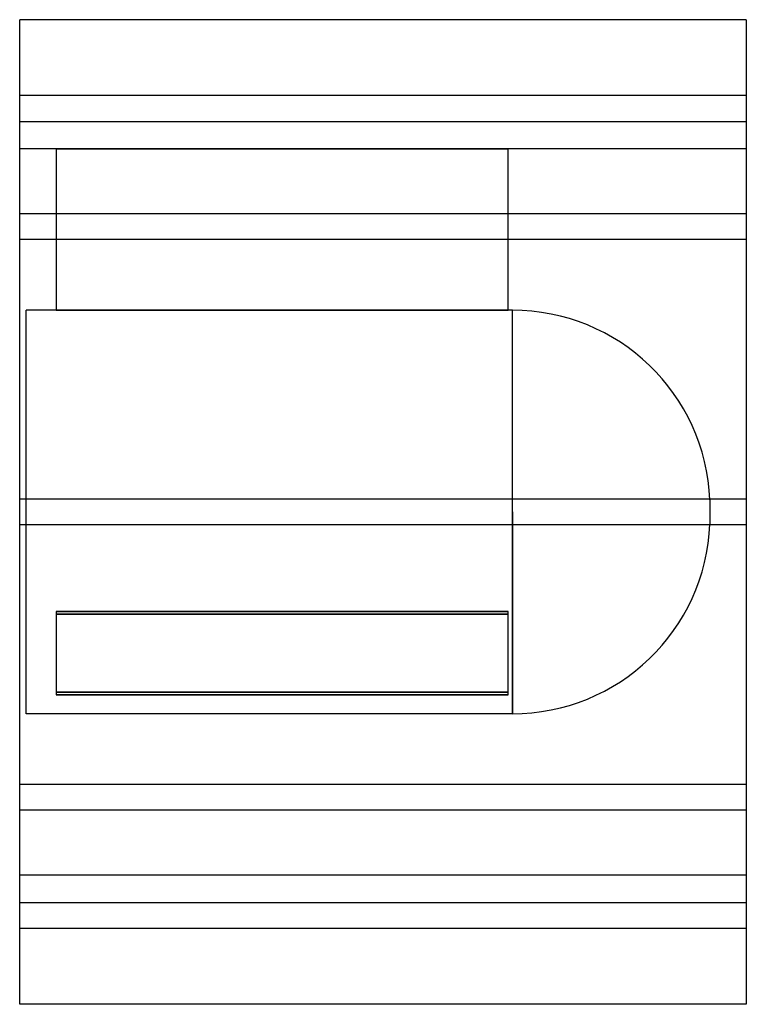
# Model space of a CAD drawing. Header units: millimetres. Extents: x -225 to 225, y -305 to 305.
import ezdxf

# ---------------------------------------------------------------- set-up
doc = ezdxf.new("R2010")
doc.units = ezdxf.units.MM
doc.layers.add('HIDDEN', color=7, linetype='Continuous')
doc.layers.add('THICK', color=7, linetype='Continuous')

msp = doc.modelspace()

# ---------------------------------------------------------------- linework, layer by layer
at = {"layer": 'HIDDEN'}
for p, q in [((225, 258), (-225, 258)), ((-225, 242), (225, 242)), ((-202.5, 225), (-225, 225)), ((-202.5, 225), (-202.5, 125)), ((-202.5, 225), (77.5, 225)), ((-202.5, 225), (-202.5, 225)), ((77.5, 225), (-202.5, 225)), ((77.5, 125), (77.5, 225)), ((77.5, 225), (77.5, 225)), ((225, 225), (77.5, 225)), ((225, 184.78), (-225, 184.78)), ((225, 184.78), (-225, 184.78)), ((225, 168.78), (-225, 168.78)), ((225, 168.78), (-225, 168.78)), ((-221, 0), (-221, 125)), ((-202.5, 125), (-221, 125)), ((77.5, 125), (-202.5, 125)), ((-202.5, 125), (77.5, 125)), ((80.1, 125), (77.5, 125)), ((80.1, 0), (80.1, 125)), ((225, 8), (-225, 8)), ((225, 8), (-225, 8)), ((202.5, 7.45), (202.5, 0)), ((80.1, 0), (80.1, -125)), ((-221, -125), (-221, 0)), ((80.1, -125), (80.1, 0)), ((202.5, 0), (202.5, -7.45)), ((225, -8), (-225, -8)), ((225, -8), (-225, -8)), ((-202.5, -61.63), (77.5, -61.63)), ((77.5, -61.63), (-202.5, -61.63)), ((-202.5, -61.63), (-202.5, -111.63)), ((77.5, -63.36), (-202.5, -63.36)), ((-202.5, -63.36), (77.5, -63.36)), ((77.5, -111.63), (77.5, -61.63)), ((77.5, -111.63), (-202.5, -111.63)), ((-202.5, -111.63), (-202.5, -113.36)), ((-202.5, -111.63), (77.5, -111.63)), ((-202.5, -113.36), (77.5, -113.36)), ((77.5, -113.36), (-202.5, -113.36)), ((77.5, -113.36), (77.5, -111.63)), ((80.1, -125), (-221, -125)), ((225, -168.78), (-225, -168.78)), ((225, -168.78), (-225, -168.78)), ((225, -184.78), (-225, -184.78)), ((225, -184.78), (-225, -184.78)), ((225, -225), (-225, -225)), ((-225, -242), (225, -242)), ((225, -258), (-225, -258))]:
    msp.add_line(p, q, dxfattribs=at)
for centre, start, end in [((80.1, 2.5), 2.31527, 89.99998), ((80.1, -2.5), 270.00002, 357.68473)]:
    msp.add_arc(centre, 122.5, start, end, dxfattribs=at)
at = {"layer": 'THICK'}
for p, q in [((-225, 0), (-225, 305)), ((225, 305), (-225, 305)), ((225, 305), (225, 0)), ((225, 0), (225, -305)), ((-225, -305), (-225, 0)), ((225, -305), (-225, -305))]:
    msp.add_line(p, q, dxfattribs=at)

doc.saveas('drawing.dxf')
